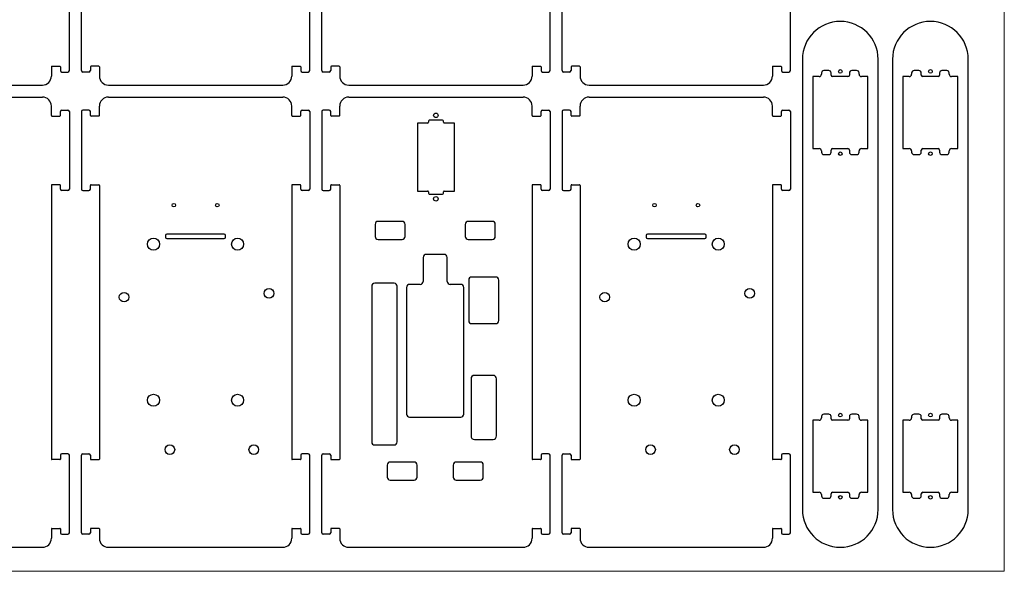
# Model space of a CAD drawing. Header units: inches. Extents: x 24 to 904, y -485 to 16.
# Tile 4 of 5: x 577 to 904, y -424 to -240. Entities that reach past the tile are written whole.
import ezdxf

# ---------------------------------------------------------------- set-up
doc = ezdxf.new("R2010")
doc.units = ezdxf.units.IN
doc.header["$MEASUREMENT"] = 0
doc.layers.get('0').update_dxf_attribs({"lineweight": 18})

msp = doc.modelspace()

# ---------------------------------------------------------------- linework, layer by layer
for p, q in [((904.39, -423.55), (904.39, 16.45)), ((904.39, -423.55), (904.39, -406.95)), ((24.39, -423.55), (904.39, -423.55))]:
    msp.add_line(p, q)
at = {"color": 7, "linetype": 'Continuous', "lineweight": 25}
for p, q in [((593.19, -256.7), (593.19, -230.9)), ((597.19, -256.7), (597.19, -230.9)), ((673.19, -256.7), (673.19, -230.9)), ((677.19, -256.7), (677.19, -230.9)), ((753.19, -256.7), (753.19, -230.9)), ((757.19, -256.7), (757.19, -230.9)), ((833.19, -256.7), (833.19, -230.9)), ((587.19, -255.45), (587.19, -258.55)), ((587.39, -255.25), (589.99, -255.25)), ((590.19, -255.45), (590.19, -256.7)), ((600.19, -255.45), (600.19, -256.7)), ((602.99, -255.25), (600.39, -255.25)), ((603.19, -255.45), (603.19, -258.55)), ((667.19, -255.45), (667.19, -258.55)), ((667.39, -255.25), (669.99, -255.25)), ((670.19, -255.45), (670.19, -256.7)), ((680.19, -255.45), (680.19, -256.7)), ((682.99, -255.25), (680.39, -255.25)), ((683.19, -255.45), (683.19, -258.55)), ((747.19, -255.45), (747.19, -258.55)), ((747.39, -255.25), (749.99, -255.25)), ((750.19, -255.45), (750.19, -256.7)), ((760.19, -255.45), (760.19, -256.7)), ((762.99, -255.25), (760.39, -255.25)), ((763.19, -255.45), (763.19, -258.55)), ((827.19, -255.45), (827.19, -258.55)), ((827.39, -255.25), (829.99, -255.25)), ((830.19, -255.45), (830.19, -256.7)), ((837.19, -252.95), (837.19, -402.95)), ((862.39, -402.95), (862.39, -252.95)), ((867.19, -252.95), (867.19, -402.95)), ((892.39, -402.95), (892.39, -252.95)), ((590.69, -257.2), (592.69, -257.2)), ((599.69, -257.2), (597.69, -257.2)), ((670.69, -257.2), (672.69, -257.2)), ((679.69, -257.2), (677.69, -257.2)), ((750.69, -257.2), (752.69, -257.2)), ((759.69, -257.2), (757.69, -257.2)), ((830.69, -257.2), (832.69, -257.2)), ((842.74, -258.7), (840.64, -258.7)), ((840.64, -258.7), (840.64, -282.7)), ((843.54, -257.5), (843.54, -257.9)), ((845.94, -256.7), (844.34, -256.7)), ((846.74, -258.2), (846.74, -257.5)), ((852.34, -258.7), (847.24, -258.7)), ((852.84, -257.5), (852.84, -258.2)), ((855.24, -256.7), (853.64, -256.7)), ((856.04, -257.9), (856.04, -257.5)), ((858.94, -258.7), (856.84, -258.7)), ((858.94, -282.7), (858.94, -258.7)), ((872.74, -258.7), (870.64, -258.7)), ((870.64, -258.7), (870.64, -282.7)), ((873.54, -257.5), (873.54, -257.9)), ((875.94, -256.7), (874.34, -256.7)), ((876.74, -258.2), (876.74, -257.5)), ((882.34, -258.7), (877.24, -258.7)), ((882.84, -257.5), (882.84, -258.2)), ((885.24, -256.7), (883.64, -256.7)), ((886.04, -257.9), (886.04, -257.5)), ((888.94, -258.7), (886.84, -258.7)), ((888.94, -282.7), (888.94, -258.7)), ((526.19, -261.55), (584.19, -261.55)), ((606.19, -261.55), (664.19, -261.55)), ((686.19, -261.55), (744.19, -261.55)), ((766.19, -261.55), (824.19, -261.55)), ((526.19, -265.55), (584.19, -265.55)), ((587.19, -271.65), (587.19, -268.55)), ((603.19, -271.65), (603.19, -268.55)), ((606.19, -265.55), (664.19, -265.55)), ((667.19, -271.65), (667.19, -268.55)), ((683.19, -271.65), (683.19, -268.55)), ((686.19, -265.55), (744.19, -265.55)), ((747.19, -271.65), (747.19, -268.55)), ((763.19, -271.65), (763.19, -268.55)), ((766.19, -265.55), (824.19, -265.55)), ((827.19, -271.65), (827.19, -268.55)), ((587.39, -271.85), (589.99, -271.85)), ((590.19, -271.65), (590.19, -270.4)), ((590.69, -269.9), (592.69, -269.9)), ((593.19, -270.4), (593.19, -296.2)), ((597.19, -270.4), (597.19, -296.2)), ((599.69, -269.9), (597.69, -269.9)), ((600.19, -271.65), (600.19, -270.4)), ((602.99, -271.85), (600.39, -271.85)), ((667.39, -271.85), (669.99, -271.85)), ((670.19, -271.65), (670.19, -270.4)), ((670.69, -269.9), (672.69, -269.9)), ((673.19, -270.4), (673.19, -296.2)), ((677.19, -270.4), (677.19, -296.2)), ((679.69, -269.9), (677.69, -269.9)), ((680.19, -271.65), (680.19, -270.4)), ((682.99, -271.85), (680.39, -271.85)), ((747.39, -271.85), (749.99, -271.85)), ((750.19, -271.65), (750.19, -270.4)), ((750.69, -269.9), (752.69, -269.9)), ((753.19, -270.4), (753.19, -296.2)), ((757.19, -270.4), (757.19, -296.2)), ((759.69, -269.9), (757.69, -269.9)), ((760.19, -271.65), (760.19, -270.4)), ((762.99, -271.85), (760.39, -271.85)), ((827.39, -271.85), (829.99, -271.85)), ((830.19, -271.65), (830.19, -270.4)), ((830.69, -269.9), (832.69, -269.9)), ((833.19, -270.4), (833.19, -296.2)), ((709.04, -274.25), (709.04, -296.85)), ((712.39, -274.25), (709.04, -274.25)), ((712.69, -273.55), (712.69, -273.95)), ((717.39, -273.25), (712.99, -273.25)), ((717.69, -273.95), (717.69, -273.55)), ((721.34, -274.25), (717.99, -274.25)), ((721.34, -296.85), (721.34, -274.25)), ((840.64, -282.7), (842.74, -282.7)), ((843.54, -283.5), (843.54, -283.9)), ((844.34, -284.7), (845.94, -284.7)), ((846.74, -283.9), (846.74, -283.2)), ((847.24, -282.7), (852.34, -282.7)), ((852.84, -283.2), (852.84, -283.9)), ((853.64, -284.7), (855.24, -284.7)), ((856.04, -283.9), (856.04, -283.5)), ((856.84, -282.7), (858.94, -282.7)), ((870.64, -282.7), (872.74, -282.7)), ((873.54, -283.5), (873.54, -283.9)), ((874.34, -284.7), (875.94, -284.7)), ((876.74, -283.9), (876.74, -283.2)), ((877.24, -282.7), (882.34, -282.7)), ((882.84, -283.2), (882.84, -283.9)), ((883.64, -284.7), (885.24, -284.7)), ((886.04, -283.9), (886.04, -283.5)), ((886.84, -282.7), (888.94, -282.7)), ((587.19, -294.95), (587.19, -386.15)), ((589.99, -294.75), (587.39, -294.75)), ((590.19, -296.2), (590.19, -294.95)), ((600.19, -296.2), (600.19, -294.95)), ((600.39, -294.75), (602.99, -294.75)), ((603.19, -294.95), (603.19, -386.15)), ((667.19, -294.95), (667.19, -386.15)), ((669.99, -294.75), (667.39, -294.75)), ((670.19, -296.2), (670.19, -294.95)), ((680.19, -296.2), (680.19, -294.95)), ((680.39, -294.75), (682.99, -294.75)), ((683.19, -294.95), (683.19, -386.15)), ((747.19, -294.95), (747.19, -386.15)), ((749.99, -294.75), (747.39, -294.75)), ((750.19, -296.2), (750.19, -294.95)), ((760.19, -296.2), (760.19, -294.95)), ((760.39, -294.75), (762.99, -294.75)), ((763.19, -294.95), (763.19, -386.15)), ((827.19, -294.95), (827.19, -386.15)), ((829.99, -294.75), (827.39, -294.75)), ((830.19, -296.2), (830.19, -294.95)), ((592.69, -296.7), (590.69, -296.7)), ((597.69, -296.7), (599.69, -296.7)), ((672.69, -296.7), (670.69, -296.7)), ((677.69, -296.7), (679.69, -296.7)), ((709.04, -296.85), (712.39, -296.85)), ((712.69, -297.15), (712.69, -297.55)), ((712.99, -297.85), (717.39, -297.85)), ((717.69, -297.55), (717.69, -297.15)), ((717.99, -296.85), (721.34, -296.85)), ((752.69, -296.7), (750.69, -296.7)), ((757.69, -296.7), (759.69, -296.7)), ((832.69, -296.7), (830.69, -296.7)), ((694.95, -307.95), (694.95, -311.95)), ((703.95, -306.95), (695.95, -306.95)), ((704.95, -311.95), (704.95, -307.95)), ((724.95, -307.95), (724.95, -311.95)), ((733.95, -306.95), (725.95, -306.95)), ((734.95, -311.95), (734.95, -307.95)), ((644.74, -311.21), (625.64, -311.21)), ((804.74, -311.21), (785.64, -311.21)), ((625.19, -311.66), (625.19, -312.26)), ((625.64, -312.71), (644.74, -312.71)), ((645.19, -312.26), (645.19, -311.66)), ((695.95, -312.95), (703.95, -312.95)), ((725.95, -312.95), (733.95, -312.95)), ((785.19, -311.66), (785.19, -312.26)), ((785.64, -312.71), (804.74, -312.71)), ((805.19, -312.26), (805.19, -311.66)), ((710.95, -318.95), (710.95, -326.95)), ((717.95, -317.95), (711.95, -317.95)), ((718.95, -326.95), (718.95, -318.95)), ((701.3, -327.56), (694.83, -327.56)), ((726.1, -326.52), (726.1, -340.02)), ((735.1, -325.52), (727.1, -325.52)), ((736.1, -340.02), (736.1, -326.52)), ((693.83, -328.56), (693.83, -380.45)), ((702.3, -380.45), (702.3, -328.56)), ((705.45, -328.95), (705.45, -371.15)), ((709.95, -327.95), (706.45, -327.95)), ((723.45, -327.95), (719.95, -327.95)), ((724.45, -371.15), (724.45, -328.95)), ((727.1, -341.02), (735.1, -341.02)), ((726.87, -359.39), (726.87, -378.46)), ((734.22, -358.26), (727.99, -358.26)), ((735.34, -378.46), (735.34, -359.39)), ((706.45, -372.15), (723.45, -372.15)), ((842.74, -373.2), (840.64, -373.2)), ((840.64, -373.2), (840.64, -397.2)), ((843.54, -372), (843.54, -372.4)), ((845.94, -371.2), (844.34, -371.2)), ((846.74, -372.7), (846.74, -372)), ((852.34, -373.2), (847.24, -373.2)), ((852.84, -372), (852.84, -372.7)), ((855.24, -371.2), (853.64, -371.2)), ((856.04, -372.4), (856.04, -372)), ((858.94, -373.2), (856.84, -373.2)), ((858.94, -397.2), (858.94, -373.2)), ((872.74, -373.2), (870.64, -373.2)), ((870.64, -373.2), (870.64, -397.2)), ((873.54, -372), (873.54, -372.4)), ((875.94, -371.2), (874.34, -371.2)), ((876.74, -372.7), (876.74, -372)), ((882.34, -373.2), (877.24, -373.2)), ((882.84, -372), (882.84, -372.7)), ((885.24, -371.2), (883.64, -371.2)), ((886.04, -372.4), (886.04, -372)), ((888.94, -373.2), (886.84, -373.2)), ((888.94, -397.2), (888.94, -373.2)), ((727.99, -379.58), (734.22, -379.58)), ((694.83, -381.45), (701.3, -381.45)), ((589.99, -386.35), (587.39, -386.35)), ((590.19, -384.9), (590.19, -386.15)), ((592.69, -384.4), (590.69, -384.4)), ((593.19, -410.7), (593.19, -384.9)), ((597.19, -410.7), (597.19, -384.9)), ((597.69, -384.4), (599.69, -384.4)), ((600.19, -384.9), (600.19, -386.15)), ((600.39, -386.35), (602.99, -386.35)), ((669.99, -386.35), (667.39, -386.35)), ((670.19, -384.9), (670.19, -386.15)), ((672.69, -384.4), (670.69, -384.4)), ((673.19, -410.7), (673.19, -384.9)), ((677.19, -410.7), (677.19, -384.9)), ((677.69, -384.4), (679.69, -384.4)), ((680.19, -384.9), (680.19, -386.15)), ((680.39, -386.35), (682.99, -386.35)), ((749.99, -386.35), (747.39, -386.35)), ((750.19, -384.9), (750.19, -386.15)), ((752.69, -384.4), (750.69, -384.4)), ((753.19, -410.7), (753.19, -384.9)), ((757.19, -410.7), (757.19, -384.9)), ((757.69, -384.4), (759.69, -384.4)), ((760.19, -384.9), (760.19, -386.15)), ((760.39, -386.35), (762.99, -386.35)), ((829.99, -386.35), (827.39, -386.35)), ((830.19, -384.9), (830.19, -386.15)), ((832.69, -384.4), (830.69, -384.4)), ((833.19, -410.7), (833.19, -384.9)), ((698.95, -388.15), (698.95, -392.15)), ((707.95, -387.15), (699.95, -387.15)), ((708.95, -392.15), (708.95, -388.15)), ((720.95, -388.15), (720.95, -392.15)), ((729.95, -387.15), (721.95, -387.15)), ((730.95, -392.15), (730.95, -388.15)), ((699.95, -393.15), (707.95, -393.15)), ((721.95, -393.15), (729.95, -393.15)), ((840.64, -397.2), (842.74, -397.2)), ((843.54, -398), (843.54, -398.4)), ((844.34, -399.2), (845.94, -399.2)), ((846.74, -398.4), (846.74, -397.7)), ((847.24, -397.2), (852.34, -397.2)), ((852.84, -397.7), (852.84, -398.4)), ((853.64, -399.2), (855.24, -399.2)), ((856.04, -398.4), (856.04, -398)), ((856.84, -397.2), (858.94, -397.2)), ((870.64, -397.2), (872.74, -397.2)), ((873.54, -398), (873.54, -398.4)), ((874.34, -399.2), (875.94, -399.2)), ((876.74, -398.4), (876.74, -397.7)), ((877.24, -397.2), (882.34, -397.2)), ((882.84, -397.7), (882.84, -398.4)), ((883.64, -399.2), (885.24, -399.2)), ((886.04, -398.4), (886.04, -398)), ((886.84, -397.2), (888.94, -397.2)), ((587.19, -409.45), (587.19, -412.55)), ((587.39, -409.25), (589.99, -409.25)), ((590.19, -409.45), (590.19, -410.7)), ((600.19, -409.45), (600.19, -410.7)), ((602.99, -409.25), (600.39, -409.25)), ((603.19, -409.45), (603.19, -412.55)), ((667.19, -409.45), (667.19, -412.55)), ((667.39, -409.25), (669.99, -409.25)), ((670.19, -409.45), (670.19, -410.7)), ((680.19, -409.45), (680.19, -410.7)), ((682.99, -409.25), (680.39, -409.25)), ((683.19, -409.45), (683.19, -412.55)), ((747.19, -409.45), (747.19, -412.55)), ((747.39, -409.25), (749.99, -409.25)), ((750.19, -409.45), (750.19, -410.7)), ((760.19, -409.45), (760.19, -410.7)), ((762.99, -409.25), (760.39, -409.25)), ((763.19, -409.45), (763.19, -412.55)), ((827.19, -409.45), (827.19, -412.55)), ((827.39, -409.25), (829.99, -409.25)), ((830.19, -409.45), (830.19, -410.7)), ((590.69, -411.2), (592.69, -411.2)), ((599.69, -411.2), (597.69, -411.2)), ((670.69, -411.2), (672.69, -411.2)), ((679.69, -411.2), (677.69, -411.2)), ((750.69, -411.2), (752.69, -411.2)), ((759.69, -411.2), (757.69, -411.2)), ((830.69, -411.2), (832.69, -411.2)), ((526.19, -415.55), (584.19, -415.55)), ((606.19, -415.55), (664.19, -415.55)), ((686.19, -415.55), (744.19, -415.55)), ((766.19, -415.55), (824.19, -415.55))]:
    msp.add_line(p, q, dxfattribs=at)
for centre, radius in [((849.79, -257), 0.6), ((879.79, -257), 0.6), ((715.19, -271.65), 0.75), ((849.79, -284.4), 0.6), ((879.79, -284.4), 0.6), ((627.96, -301.55), 0.6), ((642.42, -301.55), 0.6), ((715.19, -299.45), 0.75), ((787.96, -301.55), 0.6), ((802.42, -301.55), 0.6), ((621.19, -314.55), 2), ((649.19, -314.55), 2), ((781.19, -314.55), 2), ((809.19, -314.55), 2), ((611.39, -332.21), 1.6), ((659.65, -330.94), 1.6), ((771.39, -332.21), 1.6), ((819.65, -330.94), 1.6), ((621.19, -366.55), 2), ((649.19, -366.55), 2), ((781.19, -366.55), 2), ((809.19, -366.55), 2), ((849.79, -371.5), 0.6), ((879.79, -371.5), 0.6), ((626.63, -383.01), 1.6), ((654.57, -383.01), 1.6), ((786.63, -383.01), 1.6), ((814.57, -383.01), 1.6), ((849.79, -398.9), 0.6), ((879.79, -398.9), 0.6)]:
    msp.add_circle(centre, radius, dxfattribs=at)
for centre, radius, start, end in [((849.79, -252.95), 12.6, 0, 180), ((879.79, -252.95), 12.6, 0, 180), ((587.39, -255.45), 0.2, 90, 180), ((589.99, -255.45), 0.2, 0, 90), ((600.39, -255.45), 0.2, 90, 180), ((602.99, -255.45), 0.2, 0, 90), ((667.39, -255.45), 0.2, 90, 180), ((669.99, -255.45), 0.2, 360, 90), ((680.39, -255.45), 0.2, 90, 180), ((682.99, -255.45), 0.2, 360, 90), ((747.39, -255.45), 0.2, 90, 180), ((749.99, -255.45), 0.2, 0, 90), ((760.39, -255.45), 0.2, 90, 180), ((762.99, -255.45), 0.2, 0, 90), ((827.39, -255.45), 0.2, 90, 180), ((829.99, -255.45), 0.2, 0, 90), ((584.19, -258.55), 3, 270, 0), ((590.69, -256.7), 0.5, 180, 270), ((592.69, -256.7), 0.5, 270, 0), ((597.69, -256.7), 0.5, 180, 270), ((599.69, -256.7), 0.5, 270, 0), ((606.19, -258.55), 3, 180, 270), ((664.19, -258.55), 3, 270, 0), ((670.69, -256.7), 0.5, 180, 270), ((672.69, -256.7), 0.5, 270, 360), ((677.69, -256.7), 0.5, 180, 270), ((679.69, -256.7), 0.5, 270, 360), ((686.19, -258.55), 3, 180, 270), ((744.19, -258.55), 3, 270, 0), ((750.69, -256.7), 0.5, 180, 270), ((752.69, -256.7), 0.5, 270, 0), ((757.69, -256.7), 0.5, 180, 270), ((759.69, -256.7), 0.5, 270, 0), ((766.19, -258.55), 3, 180, 270), ((824.19, -258.55), 3, 270, 360), ((830.69, -256.7), 0.5, 180, 270), ((832.69, -256.7), 0.5, 270, 360), ((842.74, -257.9), 0.8, 270, 360), ((844.34, -257.5), 0.8, 90, 180), ((845.94, -257.5), 0.8, 0, 90), ((847.24, -258.2), 0.5, 180, 270), ((852.34, -258.2), 0.5, 270, 360), ((853.64, -257.5), 0.8, 90, 180), ((855.24, -257.5), 0.8, 0, 90), ((856.84, -257.9), 0.8, 180, 270), ((872.74, -257.9), 0.8, 270, 0), ((874.34, -257.5), 0.8, 90, 180), ((875.94, -257.5), 0.8, 0, 90), ((877.24, -258.2), 0.5, 180, 270), ((882.34, -258.2), 0.5, 270, 0), ((883.64, -257.5), 0.8, 90, 180), ((885.24, -257.5), 0.8, 0, 90), ((886.84, -257.9), 0.8, 180, 270), ((584.19, -268.55), 3, 0, 90), ((606.19, -268.55), 3, 90, 180), ((664.19, -268.55), 3, 0, 90), ((686.19, -268.55), 3, 90, 180), ((744.19, -268.55), 3, 0, 90), ((766.19, -268.55), 3, 90, 180), ((824.19, -268.55), 3, 0, 90), ((587.39, -271.65), 0.2, 180, 270), ((589.99, -271.65), 0.2, 270, 360), ((590.69, -270.4), 0.5, 90, 180), ((592.69, -270.4), 0.5, 0, 90), ((597.69, -270.4), 0.5, 90, 180), ((599.69, -270.4), 0.5, 0, 90), ((600.39, -271.65), 0.2, 180, 270), ((602.99, -271.65), 0.2, 270, 0), ((667.39, -271.65), 0.2, 180, 270), ((669.99, -271.65), 0.2, 270, 0), ((670.69, -270.4), 0.5, 90, 180), ((672.69, -270.4), 0.5, 0, 90), ((677.69, -270.4), 0.5, 90, 180), ((679.69, -270.4), 0.5, 0, 90), ((680.39, -271.65), 0.2, 180, 270), ((682.99, -271.65), 0.2, 270, 360), ((747.39, -271.65), 0.2, 180, 270), ((749.99, -271.65), 0.2, 270, 0), ((750.69, -270.4), 0.5, 90, 180), ((752.69, -270.4), 0.5, 0, 90), ((757.69, -270.4), 0.5, 90, 180), ((759.69, -270.4), 0.5, 0, 90), ((760.39, -271.65), 0.2, 180, 270), ((762.99, -271.65), 0.2, 270, 0), ((827.39, -271.65), 0.2, 180, 270), ((829.99, -271.65), 0.2, 270, 0), ((830.69, -270.4), 0.5, 90, 180), ((832.69, -270.4), 0.5, 0, 90), ((712.39, -273.95), 0.3, 270, 360), ((712.99, -273.55), 0.3, 90, 180), ((717.39, -273.55), 0.3, 0, 90), ((717.99, -273.95), 0.3, 180, 270), ((842.74, -283.5), 0.8, 0, 90), ((844.34, -283.9), 0.8, 180, 270), ((845.94, -283.9), 0.8, 270, 0), ((847.24, -283.2), 0.5, 90, 180), ((852.34, -283.2), 0.5, 0, 90), ((853.64, -283.9), 0.8, 180, 270), ((855.24, -283.9), 0.8, 270, 360), ((856.84, -283.5), 0.8, 90, 180), ((872.74, -283.5), 0.8, 0, 90), ((874.34, -283.9), 0.8, 180, 270), ((875.94, -283.9), 0.8, 270, 0), ((877.24, -283.2), 0.5, 90, 180), ((882.34, -283.2), 0.5, 0, 90), ((883.64, -283.9), 0.8, 180, 270), ((885.24, -283.9), 0.8, 270, 0), ((886.84, -283.5), 0.8, 90, 180), ((587.39, -294.95), 0.2, 90, 180), ((589.99, -294.95), 0.2, 0, 90), ((600.39, -294.95), 0.2, 90, 180), ((602.99, -294.95), 0.2, 0, 90), ((667.39, -294.95), 0.2, 90, 180), ((669.99, -294.95), 0.2, 0, 90), ((680.39, -294.95), 0.2, 90, 180), ((682.99, -294.95), 0.2, 0, 90), ((747.39, -294.95), 0.2, 90, 180), ((749.99, -294.95), 0.2, 0, 90), ((760.39, -294.95), 0.2, 90, 180), ((762.99, -294.95), 0.2, 0, 90), ((827.39, -294.95), 0.2, 90, 180), ((829.99, -294.95), 0.2, 0, 90), ((590.69, -296.2), 0.5, 180, 270), ((592.69, -296.2), 0.5, 270, 0), ((597.69, -296.2), 0.5, 180, 270), ((599.69, -296.2), 0.5, 270, 0), ((670.69, -296.2), 0.5, 180, 270), ((672.69, -296.2), 0.5, 270, 0), ((677.69, -296.2), 0.5, 180, 270), ((679.69, -296.2), 0.5, 270, 0), ((712.39, -297.15), 0.3, 0, 90), ((712.99, -297.55), 0.3, 180, 270), ((717.39, -297.55), 0.3, 270, 360), ((717.99, -297.15), 0.3, 90, 180), ((750.69, -296.2), 0.5, 180, 270), ((752.69, -296.2), 0.5, 270, 0), ((757.69, -296.2), 0.5, 180, 270), ((759.69, -296.2), 0.5, 270, 0), ((830.69, -296.2), 0.5, 180, 270), ((832.69, -296.2), 0.5, 270, 0), ((695.95, -307.95), 1, 90, 180), ((703.95, -307.95), 1, 0, 90), ((725.95, -307.95), 1, 90, 180), ((733.95, -307.95), 1, 0, 90), ((625.64, -311.66), 0.45, 90, 180), ((644.74, -311.66), 0.45, 0, 90), ((785.64, -311.66), 0.45, 90, 180), ((804.74, -311.66), 0.45, 0, 90), ((625.64, -312.26), 0.45, 180, 270), ((644.74, -312.26), 0.45, 270, 0), ((695.95, -311.95), 1, 180, 270), ((703.95, -311.95), 1, 270, 360), ((725.95, -311.95), 1, 180, 270), ((733.95, -311.95), 1, 270, 0), ((785.64, -312.26), 0.45, 180, 270), ((804.74, -312.26), 0.45, 270, 0), ((711.95, -318.95), 1, 90, 180), ((717.95, -318.95), 1, 0, 90), ((694.83, -328.56), 1, 90, 180), ((701.3, -328.56), 1, 0, 90), ((709.95, -326.95), 1, 270, 0), ((719.95, -326.95), 1, 180, 270), ((727.1, -326.52), 1, 90, 180), ((735.1, -326.52), 1, 0, 90), ((706.45, -328.95), 1, 90, 180), ((723.45, -328.95), 1, 0, 90), ((727.1, -340.02), 1, 180, 270), ((735.1, -340.02), 1, 270, 0), ((727.99, -359.39), 1.12, 90, 180), ((734.22, -359.39), 1.12, 360, 90), ((706.45, -371.15), 1, 180, 270), ((723.45, -371.15), 1, 270, 0), ((842.74, -372.4), 0.8, 270, 0), ((844.34, -372), 0.8, 90, 180), ((845.94, -372), 0.8, 0, 90), ((847.24, -372.7), 0.5, 180, 270), ((852.34, -372.7), 0.5, 270, 0), ((853.64, -372), 0.8, 90, 180), ((855.24, -372), 0.8, 0, 90), ((856.84, -372.4), 0.8, 180, 270), ((872.74, -372.4), 0.8, 270, 0), ((874.34, -372), 0.8, 90, 180), ((875.94, -372), 0.8, 0, 90), ((877.24, -372.7), 0.5, 180, 270), ((882.34, -372.7), 0.5, 270, 0), ((883.64, -372), 0.8, 90, 180), ((885.24, -372), 0.8, 0, 90), ((886.84, -372.4), 0.8, 180, 270), ((727.99, -378.46), 1.12, 180, 270), ((734.22, -378.46), 1.12, 270, 0), ((694.83, -380.45), 1, 180, 270), ((701.3, -380.45), 1, 270, 0), ((587.39, -386.15), 0.2, 180, 270), ((589.99, -386.15), 0.2, 270, 0), ((590.69, -384.9), 0.5, 90, 180), ((592.69, -384.9), 0.5, 0, 90), ((597.69, -384.9), 0.5, 90, 180), ((599.69, -384.9), 0.5, 0, 90), ((600.39, -386.15), 0.2, 180, 270), ((602.99, -386.15), 0.2, 270, 0), ((667.39, -386.15), 0.2, 180, 270), ((669.99, -386.15), 0.2, 270, 0), ((670.69, -384.9), 0.5, 90, 180), ((672.69, -384.9), 0.5, 0, 90), ((677.69, -384.9), 0.5, 90, 180), ((679.69, -384.9), 0.5, 0, 90), ((680.39, -386.15), 0.2, 180, 270), ((682.99, -386.15), 0.2, 270, 360), ((747.39, -386.15), 0.2, 180, 270), ((749.99, -386.15), 0.2, 270, 0), ((750.69, -384.9), 0.5, 90, 180), ((752.69, -384.9), 0.5, 0, 90), ((757.69, -384.9), 0.5, 90, 180), ((759.69, -384.9), 0.5, 0, 90), ((760.39, -386.15), 0.2, 180, 270), ((762.99, -386.15), 0.2, 270, 0), ((827.39, -386.15), 0.2, 180, 270), ((829.99, -386.15), 0.2, 270, 0), ((830.69, -384.9), 0.5, 90, 180), ((832.69, -384.9), 0.5, 0, 90), ((699.95, -388.15), 1, 90, 180), ((707.95, -388.15), 1, 360, 90), ((721.95, -388.15), 1, 90, 180), ((729.95, -388.15), 1, 0, 90), ((699.95, -392.15), 1, 180, 270), ((707.95, -392.15), 1, 270, 0), ((721.95, -392.15), 1, 180, 270), ((729.95, -392.15), 1, 270, 0), ((842.74, -398), 0.8, 0, 90), ((844.34, -398.4), 0.8, 180, 270), ((845.94, -398.4), 0.8, 270, 360), ((847.24, -397.7), 0.5, 90, 180), ((852.34, -397.7), 0.5, 360, 90), ((853.64, -398.4), 0.8, 180, 270), ((855.24, -398.4), 0.8, 270, 0), ((856.84, -398), 0.8, 90, 180), ((872.74, -398), 0.8, 0, 90), ((874.34, -398.4), 0.8, 180, 270), ((875.94, -398.4), 0.8, 270, 0), ((877.24, -397.7), 0.5, 90, 180), ((882.34, -397.7), 0.5, 0, 90), ((883.64, -398.4), 0.8, 180, 270), ((885.24, -398.4), 0.8, 270, 0), ((886.84, -398), 0.8, 90, 180), ((849.79, -402.95), 12.6, 180, 0), ((879.79, -402.95), 12.6, 180, 0), ((587.39, -409.45), 0.2, 90, 180), ((589.99, -409.45), 0.2, 0, 90), ((600.39, -409.45), 0.2, 90, 180), ((602.99, -409.45), 0.2, 0, 90), ((667.39, -409.45), 0.2, 90, 180), ((669.99, -409.45), 0.2, 360, 90), ((680.39, -409.45), 0.2, 90, 180), ((682.99, -409.45), 0.2, 0, 90), ((747.39, -409.45), 0.2, 90, 180), ((749.99, -409.45), 0.2, 0, 90), ((760.39, -409.45), 0.2, 90, 180), ((762.99, -409.45), 0.2, 0, 90), ((827.39, -409.45), 0.2, 90, 180), ((829.99, -409.45), 0.2, 360, 90), ((584.19, -412.55), 3, 270, 0), ((590.69, -410.7), 0.5, 180, 270), ((592.69, -410.7), 0.5, 270, 0), ((597.69, -410.7), 0.5, 180, 270), ((599.69, -410.7), 0.5, 270, 0), ((606.19, -412.55), 3, 180, 270), ((664.19, -412.55), 3, 270, 0), ((670.69, -410.7), 0.5, 180, 270), ((672.69, -410.7), 0.5, 270, 360), ((677.69, -410.7), 0.5, 180, 270), ((679.69, -410.7), 0.5, 270, 0), ((686.19, -412.55), 3, 180, 270), ((744.19, -412.55), 3, 270, 0), ((750.69, -410.7), 0.5, 180, 270), ((752.69, -410.7), 0.5, 270, 0), ((757.69, -410.7), 0.5, 180, 270), ((759.69, -410.7), 0.5, 270, 360), ((766.19, -412.55), 3, 180, 270), ((824.19, -412.55), 3, 270, 0), ((830.69, -410.7), 0.5, 180, 270), ((832.69, -410.7), 0.5, 270, 360)]:
    msp.add_arc(centre, radius, start, end, dxfattribs=at)

doc.saveas('drawing.dxf')
